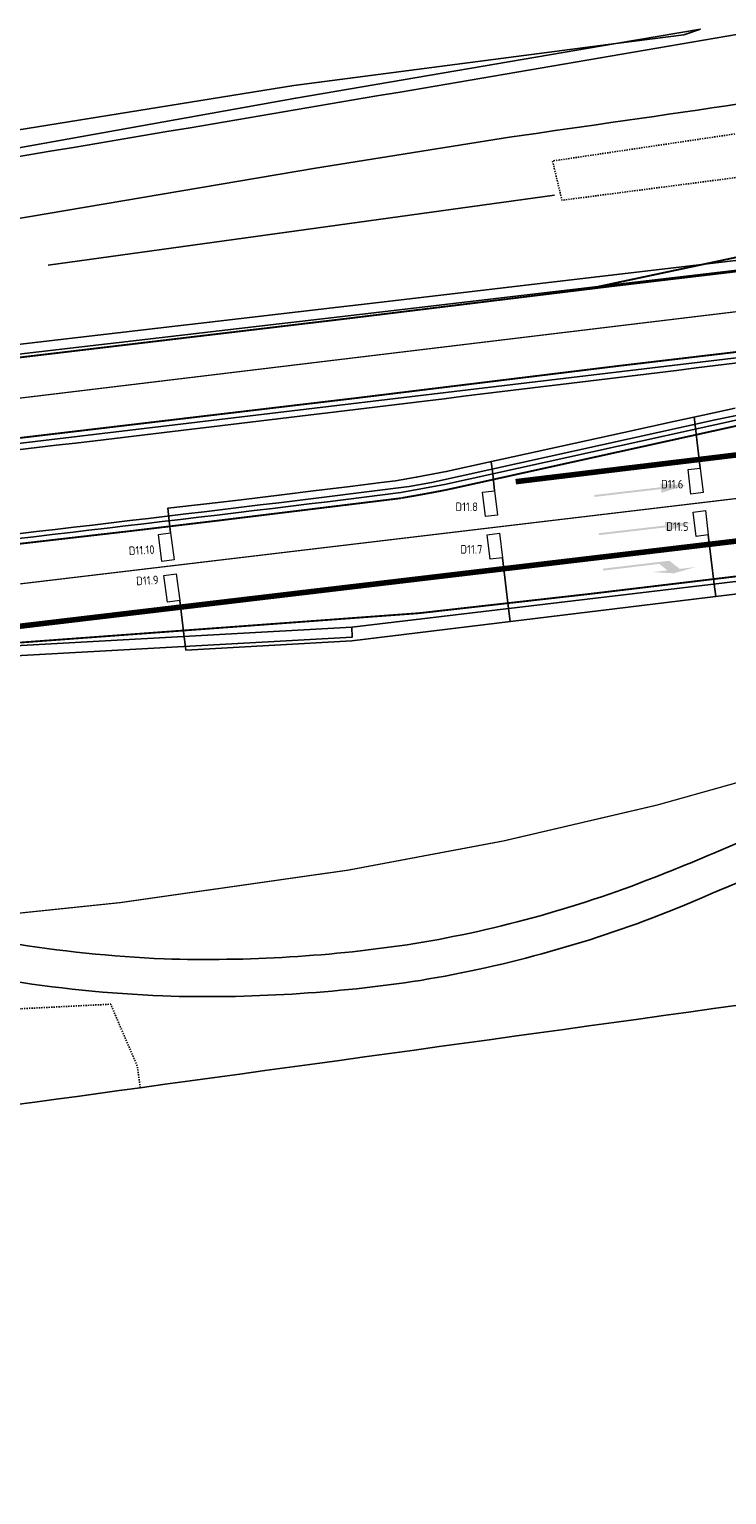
# Model space of a CAD drawing. Header units: metres. Extents: x 144112 to 146497, y 457631 to 458575.
# Tile 2 of 59: x 144524 to 144580, y 457635 to 457754. Entities that reach past the tile are written whole.
import ezdxf
from ezdxf.enums import TextEntityAlignment as Align

# ---------------------------------------------------------------- set-up
doc = ezdxf.new("R2010")
doc.units = ezdxf.units.M
doc.header["$LTSCALE"] = 0.25
for name, pattern in [('N237M200$0$030270', [0.75, 0.0675, -0.6825]), ('N237M200$0$13', [1, 0.25, -0.75]), ('N237M200$0$39', [3, 0.75, -2.25]), ('STIPPELFIJN', [0.375, 0.25, -0.125])]:
    doc.linetypes.add(name, pattern=pattern)
doc.layers.get('0').update_dxf_attribs({"linetype": 'CONTINUOUS', "lineweight": 0})
for name, color, linetype in [('KABEL-500', 3, 'CONTINUOUS'), ('N237M200$0$TM-L_03-27_10', 252, 'N237M200$0$030270'), ('N237M200$0$TM-L_1-3_45', 252, 'N237M200$0$13'), ('N237M200$0$TM-L_3-9_10', 252, 'N237M200$0$39'), ('N237M200$0$TM-L_C_15', 252, 'CONTINUOUS'), ('N237M200$0$TM-PIJL', 252, 'CONTINUOUS'), ('ONDERGROND', 7, 'CONTINUOUS'), ('TER-T02', 3, 'RASTER'), ('TOPOT05', 3, 'STIPPELFIJN'), ('TOPOT50', 6, 'CONTINUOUS'), ('VRI - uitslijper', 1, 'CONTINUOUS'), ('VRI131 lussen$0$LUS-T-CODE', 1, 'CONTINUOUS'), ('WEG-T01', 7, 'CONTINUOUS'), ('WEG-T21', 12, 'CONTINUOUS')]:
    doc.layers.add(name, color=color, linetype=linetype)
doc.layers.add('LUSSEN', color=7, linetype='CONTINUOUS', lineweight=0)
doc.styles.add('VRI131 lussen$0$I020-1', font='ISO', dxfattribs={"height": 2})
doc.linetypes.add('RASTER', pattern='A,0.25,-0.25,[150,BLOK.SHX,S=0.25,R=0,X=0,Y=0],-0.25,0.25', length=1)

# ---------------------------------------------------------------- blocks, each defined once
blk = doc.blocks.new('VRI131 lussen$0$V_1X2')
blk.add_lwpolyline([(-1, 0), (1, 0), (1, -1), (-1, -1), (-1, 0)])
at = {"layer": 'VRI131 lussen$0$LUS-T-CODE', "style": 'VRI131 lussen$0$I020-1'}
blk.add_attdef('LUS', text='', height=1, rotation=270, dxfattribs=at).set_placement((0.02, -2.42), align=Align.MIDDLE)
blk = doc.blocks.new('N237M200$0$vobur')
at = {"layer": 'N237M200$0$TM-PIJL'}
blk.add_hatch(color=256, dxfattribs=at).paths.add_polyline_path([(0, -0.08), (4.6, -0.08), (5.2, -0.68), (4, -0.68), (5.7, -0.98), (7.5, -0.68), (6.2, -0.68), (5.45, 0.08), (0, 0.08)])
blk = doc.blocks.new('N237M200$0$vobud')
at = {"layer": 'N237M200$0$TM-PIJL'}
blk.add_hatch(color=256, dxfattribs=at).paths.add_polyline_path([(5.45, -0.38), (7.5, 0), (5.45, 0.38), (5.45, 0.08), (0, 0.08), (0, -0.08), (5.45, -0.08)])
blk = doc.blocks.new('N237_ondergrond1')
at = {"layer": 'N237M200$0$TM-L_03-27_10', "color": 8, "const_width": 0.1, "flags": 128}
blk.add_lwpolyline([(144669.98, 457717.94, 0.030685), (144639.64, 457712.24), (144635.23, 457710.81, -0.02057), (144614.62, 457703.05, -0.009232), (144586.99, 457694.33, -0.032872), (144549.49, 457685.57, -0.028318), (144493.48, 457679.74, -0.020539), (144476, 457679.63), (144436.87, 457681.51, 0.020743), (144425.81, 457681.68, 0.028304), (144386.25, 457677.98, -0.00108), (144150.79, 457638.4, -0.007743), (144126.88, 457634.84, -0.007743)], format="xyb", dxfattribs=at)
at = {"layer": 'N237M200$0$TM-L_1-3_45', "color": 8, "const_width": 0.45, "flags": 128}
blk.add_lwpolyline([(144563.11, 457717.15), (144608.23, 457722.61), (144631.49, 457726.09)], dxfattribs=at)
blk.add_lwpolyline([(144504.88, 457703.27), (144601.26, 457714.72, 0.010932), (144632.85, 457719.27)], format="xyb", dxfattribs=at)
at = {"layer": 'N237M200$0$TM-L_3-9_10', "color": 8, "const_width": 0.1, "flags": 128}
for points in [[(144121.24, 457666.66), (144146.82, 457670.98), (144200.16, 457679.86, -0.004883), (144347.94, 457701.16), (144473.37, 457717.98), (144601.61, 457733.45, 0.011912), (144645.58, 457740.42)], [(144654.8, 457726.82, -0.015595), (144611.44, 457719.54), (144592.97, 457717.2), (144490.83, 457705.03, 0.003627), (144384.02, 457690.77, 0.006546), (144182.81, 457659.45), (144124.27, 457649.58)]]:
    blk.add_lwpolyline(points, format="xyb", dxfattribs=at)
at = {"layer": 'N237M200$0$TM-L_C_15', "color": 8, "const_width": 0.15, "flags": 128}
for points in [[(144332.51, 457702.31, -0.001482), (144354.71, 457705.35), (144378.83, 457708.55, 0.001807), (144396.62, 457711.03), (144401.93, 457711.76), (144461.9, 457719.75, -0.001308), (144479.49, 457722.04), (144486.03, 457722.85), (144502.14, 457724.8), (144549.24, 457730.39), (144570.68, 457733.01), (144593.62, 457735.73), (144601.2, 457736.68, 0.00412), (144611.64, 457738.13), (144614.45, 457738.55), (144630.01, 457741), (144633.49, 457741.58), (144642.2, 457743.11), (144645.56, 457743.73), (144651.64, 457744.93)], [(144653.26, 457738.62), (144646.79, 457737.35), (144643.33, 457736.71), (144634.61, 457735.17), (144631.07, 457734.59), (144615.46, 457732.13), (144612.58, 457731.69, -0.00412), (144602.03, 457730.23), (144594.4, 457729.27), (144571.46, 457726.56), (144550, 457723.93), (144502.91, 457718.35)], [(144557.41, 457716.47), (144580.98, 457721.67, -0.009041), (144585.41, 457722.49, -0.010737), (144590.37, 457723.22, 0.006494), (144606.3, 457725.14), (144625.64, 457727.9), (144629.39, 457728.47), (144633.13, 457729.1), (144640.1, 457730.36), (144654.29, 457733.08)], [(144451.87, 457696.26, -0.002239), (144499.03, 457702.32), (144555.25, 457706.46), (144568.92, 457708), (144590.73, 457710.61, 0.003581), (144606.46, 457712.52, 0.006782), (144614.73, 457713.7), (144637.31, 457717.24), (144640.47, 457717.76, 0.004819), (144656.77, 457720.85)], [(144553.81, 457715.81), (144538.77, 457713.97), (144531.82, 457713.14), (144508.12, 457710.42), (144496.59, 457709.02), (144479.1, 457706.82, 0.002287), (144401.33, 457696.47), (144383.56, 457693.98), (144371.45, 457692.24), (144347.88, 457688.72, 0.00159), (144316.86, 457684.15, 0.002394), (144245.26, 457673.07), (144227.4, 457670.17, 0.000818), (144182.27, 457662.65, 0.000447), (144134.51, 457654.53), (144123.71, 457652.74)], [(144557.4, 457716.47, -0.005612), (144553.83, 457715.82)]]:
    blk.add_lwpolyline(points, format="xyb", dxfattribs=at)
blk.add_lwpolyline([(144651.36, 457744.87), (144623.2, 457742.46), (144600.08, 457739.19), (144597.44, 457738.87), (144568.75, 457732.78)], dxfattribs=at)
at = {"layer": 'TER-T02', "color": 8, "flags": 128}
blk.add_lwpolyline([(144525.09, 457734.74), (144566.26, 457740.45)], dxfattribs=at)
for points in [[(144532.58, 457667.88, 0.000854), (144597.42, 457676.86)], [(144207.04, 457641.36, 0.00194), (144262.45, 457645.6), (144292.95, 457647.58, -0.001718), (144357.32, 457651.97), (144393.23, 457654.54, 0.001461), (144477.81, 457660.46, 0.000722), (144532.58, 457667.88)]]:
    blk.add_lwpolyline(points, format="xyb", dxfattribs=at)
at = {"layer": 'TOPOT05', "color": 8, "flags": 128}
blk.add_lwpolyline([(144597.95, 457747.95), (144566.11, 457743.22), (144566.87, 457740.03), (144599.19, 457744.24)], close=True, dxfattribs=at)
blk.add_lwpolyline([(144532.58, 457667.88), (144532.34, 457669.64), (144530.18, 457674.67), (144521.27, 457674.22), (144515.85, 457675.92), (144514.03, 457676.26)], dxfattribs=at)
at = {"layer": 'TOPOT50', "color": 8}
for points in [[(144578.15, 457753.93), (144576.79, 457753.47), (144571.26, 457752.76)], [(144571.26, 457752.76), (144578.15, 457753.93)], [(144571.26, 457752.76), (144545.07, 457749.36), (144514.11, 457744.36), (144512.77, 457747.47)], [(144512.95, 457743.5), (144513, 457742.57), (144545.23, 457748.34), (144571.26, 457752.76)]]:
    blk.add_lwpolyline(points, dxfattribs=at)
at = {"layer": 'WEG-T01', "color": 8}
for points in [[(144476.01, 457739.08), (144476.25, 457737.64, 0.084214), (144477.8, 457736.08, 0.001878), (144599.23, 457756.65), (144635.79, 457762.73)], [(144499.97, 457734.69), (144546.84, 457742.63), (144562.6, 457745.16, 0.002865), (144600.22, 457750.72, 0.005248), (144622.88, 457754.68, 0.005672), (144647.1, 457758.55, -0.257219), (144649.58, 457755.88), (144651.19, 457748.45), (144650.94, 457748.33)], [(144651.14, 457745.99, -0.014667), (144624.59, 457741.13, -0.013676), (144581.02, 457735.13), (144551.95, 457731.72, 0.001776), (144447.69, 457719.32, 0.000576), (144382.74, 457711.53, 0.002856), (144351.83, 457707.79, 0.00277), (144306.09, 457701.84, 0.005341), (144206.68, 457687.47, 0.004219), (144117.75, 457672.88, 0.004219)], [(144117.89, 457672.09, -0.00422), (144206.8, 457686.68, -0.005341), (144306.2, 457701.04, -0.002771), (144351.93, 457707, -0.002856), (144382.83, 457710.74, -0.000576), (144447.79, 457718.52, -0.001776), (144552.04, 457730.92), (144581.11, 457734.34, 0.013674), (144624.71, 457740.34, 0.014811), (144651.57, 457745.26)], [(144653.35, 457738.18, -0.008171), (144634.54, 457734.71, -0.00613), (144607.69, 457730.54), (144594.46, 457728.83), (144506.75, 457718.36)], [(144506.03, 457710.63, 0.003069), (144553.76, 457716.26), (144557.32, 457716.91), (144581.39, 457722.22), (144585.33, 457722.93), (144589.17, 457723.52, 0.006093), (144606.24, 457725.59), (144625.58, 457728.34), (144633.05, 457729.54), (144654.21, 457733.53)], [(144656.86, 457720.41), (144657.36, 457717.95, -0.453356), (144656.92, 457717.19, 0.012201), (144641.64, 457713.58, 0.032724), (144627.91, 457708.58, -0.000404), (144616.73, 457703.66), (144609.77, 457700.55), (144597.69, 457695.11, -0.001697), (144581.11, 457687.77, -0.010547), (144574.99, 457685.22, -0.054473), (144554.92, 457679.6, -0.045897), (144534.52, 457678.36, -0.029406), (144521.83, 457679.67)], [(144694.45, 457654.43), (144680.12, 457688.2), (144673.36, 457703.69, 0.032943), (144671.53, 457706.97), (144670.76, 457708.12), (144667.44, 457712.15, 0.081617), (144666.85, 457712.99, 0.123094), (144665.53, 457713.8, 0.082269), (144664.49, 457713.94), (144658.13, 457713.09), (144656.95, 457713.25), (144652.84, 457712.45), (144647.94, 457711.99), (144643.92, 457711.03, 0.033827), (144633.44, 457707.63), (144627.95, 457705.33), (144614.41, 457699.3), (144603.12, 457694.22), (144598.92, 457692.35, -0.005907), (144576.11, 457682.42, -0.054588), (144555.37, 457676.61, -0.045897), (144534.43, 457675.34, -0.029491), (144521.34, 457676.68, 0.009045)], [(144122.53, 457644.69), (144211.62, 457659.58), (144277.89, 457670.64), (144284.69, 457671.74, -0.002218), (144327.19, 457678.53, -0.004156), (144409.29, 457690.51, -0.001226), (144488.88, 457701), (144496.33, 457702, -0.018382), (144505.27, 457702.85), (144549.78, 457705.32)], [(144122.67, 457643.9), (144211.75, 457658.79), (144278.02, 457669.85), (144284.82, 457670.95, -0.002218), (144327.32, 457677.74, -0.004155), (144409.39, 457689.72, -0.001226), (144488.99, 457700.21), (144496.43, 457701.21, -0.018378), (144505.32, 457702.05), (144549.82, 457704.52), (144549.78, 457705.32)]]:
    blk.add_lwpolyline(points, format="xyb", dxfattribs=at)
blk.add_lwpolyline([(144549.78, 457705.32), (144606.52, 457712.07), (144614.81, 457713.25), (144637.39, 457716.8), (144643.71, 457717.88), (144656.86, 457720.41)], dxfattribs=at)
at = {"layer": 'WEG-T21', "color": 8}
blk.add_lwpolyline([(144506.75, 457718.36), (144506.83, 457717.86, 0.001521), (144607.72, 457730.09, 0.014574), (144652.99, 457737.67), (144653.69, 457733.89, -0.01174), (144625.54, 457728.84), (144606.15, 457726.01, -0.005643), (144589.35, 457723.9), (144582.26, 457722.77), (144579.33, 457722.18), (144556.27, 457717.08), (144554.45, 457716.75, -0.003307), (144505.97, 457711.02)], format="xyb", dxfattribs=at)
at = {"layer": 'N237M200$0$TM-PIJL', "color": 8}
for name, p, rotation in [('N237M200$0$vobud', (144569.51, 457715.99), 6.669545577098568), ('N237M200$0$vobud', (144569.87, 457712.88), 6.669545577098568), ('N237M200$0$vobur', (144570.21, 457710), 6.788677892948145)]:
    blk.add_blockref(name, p, dxfattribs=dict(at, rotation=rotation))

msp = doc.modelspace()

# ---------------------------------------------------------------- linework, layer by layer
for points in [[(144535.05, 457712.98), (144535.34, 457710.79), (144534.34, 457710.67), (144534.06, 457712.85), (144535.05, 457712.98)], [(144535.5, 457709.66), (144535.79, 457707.48), (144534.8, 457707.35), (144534.51, 457709.53), (144535.5, 457709.66)]]:
    msp.add_lwpolyline(points)
at = {"layer": 'KABEL-500'}
for p, q in [((144577.73, 457721.51), (144577.63, 457722.41)), ((144561.24, 457717.78), (144561.12, 457718.77)), ((144588.38, 457708.91), (144549.78, 457704.21)), ((144579.38, 457707.81), (144579.26, 457708.82)), ((144562.66, 457705.77), (144562.53, 457706.84)), ((144536.28, 457703.46), (144536.15, 457704.56)), ((144549.78, 457704.21), (144536.28, 457703.46))]:
    msp.add_line(p, q, dxfattribs=at)
at = {"layer": 'KABEL-500', "flags": 128}
msp.add_lwpolyline([(144580.97, 457723.14), (144578.36, 457722.57), (144576.07, 457722.06), (144571.91, 457721.15), (144560.91, 457718.73), (144557.47, 457717.97), (144555.03, 457717.51), (144553.34, 457717.22), (144552.18, 457717.07), (144549.64, 457716.76), (144546.68, 457716.4), (144544.11, 457716.08), (144540.78, 457715.68), (144537.96, 457715.34), (144534.82, 457714.99), (144534.94, 457713.96)], dxfattribs=at)
at = {"layer": 'VRI - uitslijper'}
for p, q in [((144578.12, 457718.26), (144577.73, 457721.51)), ((144561.4, 457716.41), (144561.24, 457717.78)), ((144535.05, 457712.98), (144534.94, 457713.96)), ((144579.26, 457708.82), (144578.77, 457712.82)), ((144562.53, 457706.84), (144562.03, 457710.97)), ((144536.18, 457704.3), (144535.79, 457707.48))]:
    msp.add_line(p, q, dxfattribs=at)

# ---------------------------------------------------------------- block references
at = {"layer": 'LUSSEN'}
ref = msp.add_blockref('VRI131 lussen$0$V_1X2', (144578.24, 457717.26), dxfattribs=dict(at, rotation=276.8145946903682))
ref.add_attrib('LUS', 'D11.6', dxfattribs={"layer": 'VRI131 lussen$0$LUS-T-CODE', "height": 0.7, "style": 'VRI131 lussen$0$I020-1'}).set_placement((144575.84, 457716.95), align=Align.MIDDLE)
ref = msp.add_blockref('VRI131 lussen$0$V_1X2', (144561.52, 457715.42), dxfattribs=dict(at, rotation=276.8145946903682))
ref.add_attrib('LUS', 'D11.8', dxfattribs={"layer": 'VRI131 lussen$0$LUS-T-CODE', "height": 0.7, "style": 'VRI131 lussen$0$I020-1'}).set_placement((144559.13, 457715.11), align=Align.MIDDLE)
ref = msp.add_blockref('VRI131 lussen$0$V_1X2', (144578.65, 457713.81), dxfattribs=dict(at, rotation=276.8145946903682))
ref.add_attrib('LUS', 'D11.5', dxfattribs={"layer": 'VRI131 lussen$0$LUS-T-CODE', "height": 0.7, "style": 'VRI131 lussen$0$I020-1'}).set_placement((144576.26, 457713.5), align=Align.MIDDLE)
ref = msp.add_blockref('VRI131 lussen$0$V_1X2', (144561.91, 457711.96), dxfattribs=dict(at, rotation=276.8145946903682))
ref.add_attrib('LUS', 'D11.7', dxfattribs={"layer": 'VRI131 lussen$0$LUS-T-CODE', "height": 0.7, "style": 'VRI131 lussen$0$I020-1'}).set_placement((144559.51, 457711.65), align=Align.MIDDLE)
at = {"layer": 'ONDERGROND'}
msp.add_blockref('N237_ondergrond1', (0, 0), dxfattribs=at)

# ---------------------------------------------------------------- texts
at = {"layer": 'VRI131 lussen$0$LUS-T-CODE', "style": 'VRI131 lussen$0$I020-1'}
for tag, p in [('D11.10', (144532.7, 457711.58, 6.41)), ('D11.9', (144533.16, 457709.12, 6.41))]:
    msp.add_attdef(tag, text='D', height=0.7, rotation=3.1434, dxfattribs=at).set_placement(p, align=Align.MIDDLE)

doc.saveas('drawing.dxf')
